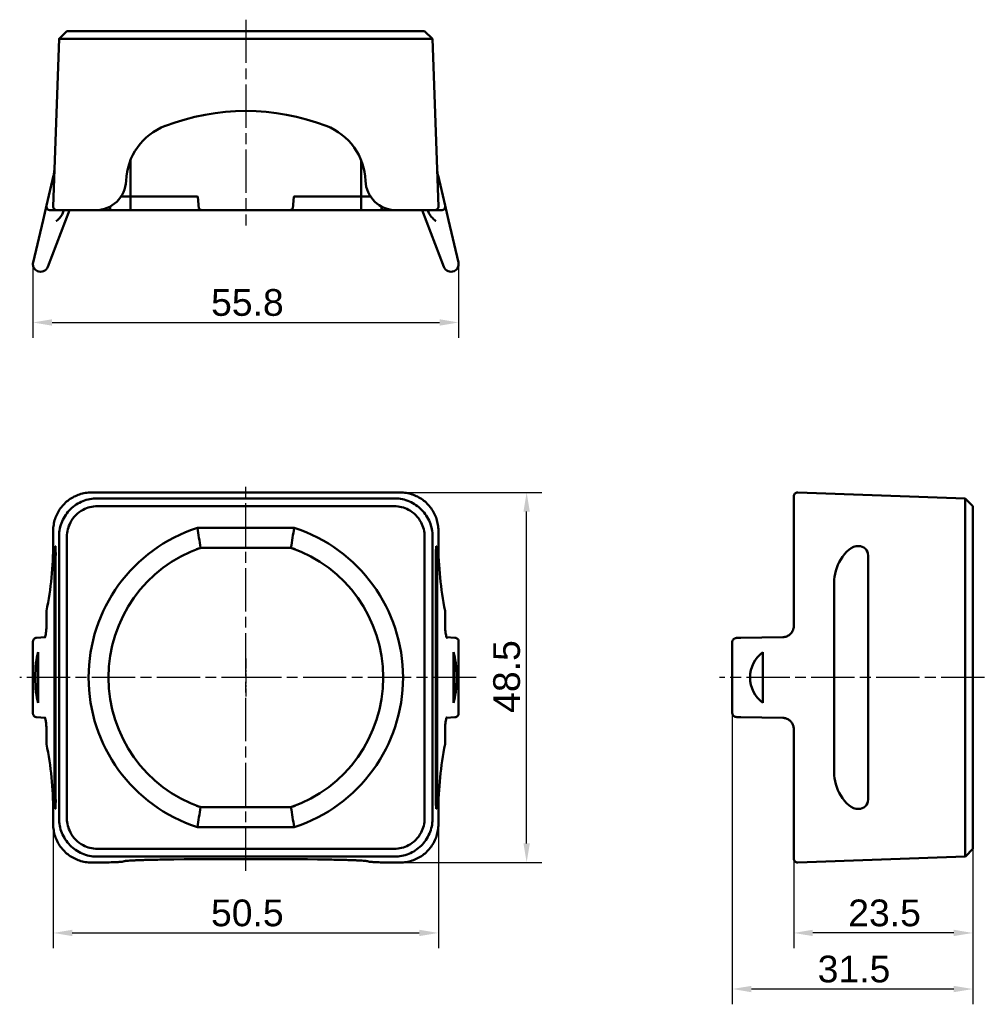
# Model space of a CAD drawing. Header units: millimetres. Extents: x 24 to 150, y 13 to 142.
import ezdxf

# ---------------------------------------------------------------- set-up
doc = ezdxf.new("R2010")
doc.units = ezdxf.units.MM
doc.linetypes.add('CHAIN', pattern=[0.3543, 0.2362, -0.0295, 0.0591, -0.0295])
for name, color, linetype, lineweight in [('Bemaßungen(DIN)', 179, 'Continuous', 25), ('Mittellinie(DIN)', 179, 'CHAIN', 25), ('Mittelpunktmarkierung(DIN)', 179, 'Continuous', 25), ('Sichtbare Kanten(DIN)', 179, 'Continuous', 50), ('Skizziergeometrie(DIN)', 179, 'Continuous', 50)]:
    doc.layers.add(name, color=color, linetype=linetype, lineweight=lineweight)
doc.styles.add('STANDARD-BSI~0', font='arial.ttf')
doc.dimstyles.new('Katalogzeichnungen', dxfattribs={"dimtxt": 3.5, "dimasz": 2.5, "dimexe": 2, "dimexo": 0, "dimgap": 0.8, "dimtad": 1, "dimrnd": 1e-08, "dimdsep": 46, "dimtxsty": 'STANDARD-BSI~0', "dimcen": 0.09, "dimdle": 10, "dimclrd": 250, "dimclre": 250, "dimclrt": 250, "dimazin": 2, "dimtfac": 1, "dimtmove": 0, "dimatfit": 3, "dimfxl": 1, "dimtolj": 1, "dimtzin": 0, "dimlwd": 25, "dimlwe": 25, "dimarcsym": 0})

# ---------------------------------------------------------------- blocks, each defined once
blk = doc.blocks.new('*D4')
at = {"layer": 'Bemaßungen(DIN)', "color": 250, "linetype": 'Continuous', "lineweight": 25}
for p, q in [((25.3, 109.99), (25.3, 100.35)), ((81.06, 109.99), (81.06, 100.35)), ((27.8, 102.35), (78.56, 102.35))]:
    blk.add_line(p, q, dxfattribs=at)
at = {"layer": 'Bemaßungen(DIN)', "color": 250, "linetype": 'Continuous'}
for points in [[(27.8, 102.77), (27.8, 101.93), (25.3, 102.35)], [(78.56, 102.77), (78.56, 101.93), (81.06, 102.35)]]:
    blk.add_solid(points, dxfattribs=at)
at = {"layer": 'Defpoints', "color": 0, "linetype": 'Continuous'}
for p in [(25.3, 109.99), (81.06, 109.99), (81.06, 102.35)]:
    blk.add_point(p, dxfattribs=at)
at = {"layer": 'Bemaßungen(DIN)', "color": 250, "linetype": 'Continuous', "lineweight": 25, "insert": (48.63, 106.72), "char_height": 3.5, "attachment_point": 1, "style": 'STANDARD-BSI~0'}
blk.add_mtext('\\A1;55.8', dxfattribs=at)
blk = doc.blocks.new('*D5')
at = {"layer": 'Bemaßungen(DIN)', "color": 250, "linetype": 'Continuous', "lineweight": 25}
for p, q in [((73.41, 80.08), (91.97, 80.08)), ((89.97, 34.12), (89.97, 77.58)), ((73.41, 31.62), (91.97, 31.62))]:
    blk.add_line(p, q, dxfattribs=at)
at = {"layer": 'Bemaßungen(DIN)', "color": 250, "linetype": 'Continuous'}
for points in [[(89.55, 77.58), (90.39, 77.58), (89.97, 80.08)], [(89.55, 34.12), (90.39, 34.12), (89.97, 31.62)]]:
    blk.add_solid(points, dxfattribs=at)
at = {"layer": 'Defpoints', "color": 0, "linetype": 'Continuous'}
for p in [(73.41, 80.08), (89.97, 80.08), (73.41, 31.62)]:
    blk.add_point(p, dxfattribs=at)
at = {"layer": 'Bemaßungen(DIN)', "color": 250, "linetype": 'Continuous', "lineweight": 25, "insert": (85.59, 51.22), "char_height": 3.5, "attachment_point": 1, "rotation": 90, "style": 'STANDARD-BSI~0'}
blk.add_mtext('\\A1;48.5', dxfattribs=at)
blk = doc.blocks.new('*D6')
at = {"layer": 'Bemaßungen(DIN)', "color": 250, "linetype": 'Continuous', "lineweight": 25}
for p, q in [((27.95, 36.62), (27.95, 20.39)), ((78.41, 36.62), (78.41, 20.39)), ((30.45, 22.39), (75.91, 22.39))]:
    blk.add_line(p, q, dxfattribs=at)
at = {"layer": 'Bemaßungen(DIN)', "color": 250, "linetype": 'Continuous'}
for points in [[(30.45, 22.81), (30.45, 21.98), (27.95, 22.39)], [(75.91, 22.81), (75.91, 21.98), (78.41, 22.39)]]:
    blk.add_solid(points, dxfattribs=at)
at = {"layer": 'Defpoints', "color": 0, "linetype": 'Continuous'}
for p in [(27.95, 36.62), (78.41, 36.62), (78.41, 22.39)]:
    blk.add_point(p, dxfattribs=at)
at = {"layer": 'Bemaßungen(DIN)', "color": 250, "linetype": 'Continuous', "lineweight": 25, "insert": (48.62, 26.77), "char_height": 3.5, "attachment_point": 1, "style": 'STANDARD-BSI~0'}
blk.add_mtext('\\A1;50.5', dxfattribs=at)
blk = doc.blocks.new('*D7')
at = {"layer": 'Bemaßungen(DIN)', "color": 250, "linetype": 'Continuous', "lineweight": 25}
for p, q in [((148.42, 33.42), (148.42, 20.39)), ((124.96, 32.12), (124.96, 20.39)), ((145.92, 22.39), (127.46, 22.39))]:
    blk.add_line(p, q, dxfattribs=at)
at = {"layer": 'Bemaßungen(DIN)', "color": 250, "linetype": 'Continuous'}
for points in [[(127.46, 22.81), (127.46, 21.98), (124.96, 22.39)], [(145.92, 22.81), (145.92, 21.98), (148.42, 22.39)]]:
    blk.add_solid(points, dxfattribs=at)
at = {"layer": 'Defpoints', "color": 0, "linetype": 'Continuous'}
for p in [(148.42, 33.42), (124.96, 32.12), (124.96, 22.39)]:
    blk.add_point(p, dxfattribs=at)
at = {"layer": 'Bemaßungen(DIN)', "color": 250, "linetype": 'Continuous', "lineweight": 25, "insert": (132.1, 26.77), "char_height": 3.5, "attachment_point": 1, "style": 'STANDARD-BSI~0'}
blk.add_mtext('\\A1;23.5', dxfattribs=at)
blk = doc.blocks.new('*D8')
at = {"layer": 'Bemaßungen(DIN)', "color": 250, "linetype": 'Continuous', "lineweight": 25}
for p, q in [((116.91, 51.21), (116.91, 13.05)), ((148.42, 33.42), (148.42, 13.05)), ((145.92, 15.05), (119.41, 15.05))]:
    blk.add_line(p, q, dxfattribs=at)
at = {"layer": 'Bemaßungen(DIN)', "color": 250, "linetype": 'Continuous'}
for points in [[(119.41, 15.46), (119.41, 14.63), (116.91, 15.05)], [(145.92, 15.46), (145.92, 14.63), (148.42, 15.05)]]:
    blk.add_solid(points, dxfattribs=at)
at = {"layer": 'Defpoints', "color": 0, "linetype": 'Continuous'}
for p in [(116.91, 51.21), (148.42, 33.42), (116.91, 15.05)]:
    blk.add_point(p, dxfattribs=at)
at = {"layer": 'Bemaßungen(DIN)', "color": 250, "linetype": 'Continuous', "lineweight": 25, "insert": (128.1, 19.42), "char_height": 3.5, "attachment_point": 1, "style": 'STANDARD-BSI~0'}
blk.add_mtext('\\A1;31.5', dxfattribs=at)

msp = doc.modelspace()

# ---------------------------------------------------------------- linework, layer by layer
at = {"layer": 'Mittellinie(DIN)', "linetype": 'CHAIN', "ltscale": 23.990969}
for p, q in [((53.18, 142.01), (53.18, 115.06)), ((53.18, 30.51), (53.18, 81.27)), ((149.93, 55.85), (115.25, 55.85))]:
    msp.add_line(p, q, dxfattribs=at)
at = {"layer": 'Mittelpunktmarkierung(DIN)', "linetype": 'CHAIN', "ltscale": 5.555937}
msp.add_line((53.18, 58.35), (53.18, 53.35), dxfattribs=at)
msp.add_line((53.18, 58.35), (53.18, 53.35), dxfattribs=at)
at = {"layer": 'Mittelpunktmarkierung(DIN)', "linetype": 'CHAIN', "ltscale": 23.990969}
for p, q in [((55.68, 55.85), (23.56, 55.85)), ((83.34, 55.85), (50.68, 55.85))]:
    msp.add_line(p, q, dxfattribs=at)
at = {"layer": 'Sichtbare Kanten(DIN)'}
for p, q in [((28.71, 139.51), (27.95, 117.56)), ((28.71, 139.51), (28.75, 139.54)), ((29.74, 140.5), (29.74, 140.5)), ((33.71, 140.5), (29.74, 140.5)), ((33.74, 140.5), (33.71, 140.5)), ((72.61, 140.5), (33.74, 140.5)), ((33.74, 139.51), (72.61, 139.51)), ((72.64, 140.5), (72.61, 140.5)), ((76.61, 140.5), (72.64, 140.5)), ((76.61, 140.5), (76.61, 140.5)), ((77.6, 139.54), (77.64, 139.51)), ((78.41, 117.56), (77.64, 139.51)), ((38.07, 123.62), (38.07, 118.87)), ((68.28, 123.62), (68.28, 118.87)), ((27.99, 121.58), (27.07, 117.66)), ((79.28, 117.66), (78.36, 121.58)), ((38.07, 118.87), (36.86, 118.87)), ((38.06, 117.38), (38.07, 118.87)), ((46.76, 118.87), (38.07, 118.87)), ((38.07, 118.87), (38.07, 118.87)), ((68.28, 118.87), (59.6, 118.87)), ((68.29, 117.38), (68.28, 118.87)), ((68.28, 118.87), (68.28, 118.87)), ((69.5, 118.87), (68.28, 118.87)), ((27.07, 117.66), (26.62, 115.73)), ((35.4, 117.38), (35.41, 117.53)), ((70.95, 117.38), (70.94, 117.53)), ((79.74, 115.73), (79.28, 117.66)), ((27.23, 109.63), (30.08, 117.05)), ((27.56, 117.05), (28.45, 117.05)), ((32.95, 117.05), (28.45, 117.05)), ((29.2, 116.7), (29.33, 117.05)), ((32.95, 117.05), (33.5, 117.05)), ((33.5, 117.05), (33.63, 117.05)), ((33.63, 117.05), (35.3, 117.05)), ((35.3, 117.05), (38.06, 117.05)), ((38.06, 117.05), (46.94, 117.05)), ((46.94, 117.05), (47.44, 117.05)), ((58.92, 117.05), (47.44, 117.05)), ((58.92, 117.05), (59.42, 117.05)), ((59.42, 117.05), (68.3, 117.05)), ((68.3, 117.05), (71.05, 117.05)), ((71.05, 117.05), (72.71, 117.05)), ((72.71, 117.05), (72.85, 117.05)), ((72.85, 117.05), (73.41, 117.05)), ((77.91, 117.05), (73.41, 117.05)), ((76.28, 117.05), (79.12, 109.63)), ((77.02, 117.05), (77.17, 116.68)), ((77.91, 117.05), (78.8, 117.05)), ((26.62, 115.73), (25.32, 110.22)), ((81.03, 110.22), (79.74, 115.73)), ((32.95, 80.08), (73.41, 80.08)), ((147.43, 79.31), (125.48, 80.08)), ((72.61, 79.31), (33.74, 79.31)), ((124.96, 75.08), (124.96, 79.58)), ((147.43, 79.31), (147.46, 79.27)), ((33.74, 78.28), (72.61, 78.28)), ((148.42, 78.28), (148.42, 78.28)), ((148.42, 74.31), (148.42, 78.28)), ((27.95, 73.35), (27.95, 75.08)), ((59.52, 75.45), (46.84, 75.45)), ((78.41, 75.08), (78.41, 73.35)), ((124.96, 75.08), (124.96, 73.35)), ((28.71, 74.29), (28.71, 37.41)), ((29.74, 37.41), (29.74, 74.29)), ((76.61, 74.29), (76.61, 37.41)), ((77.64, 37.41), (77.64, 74.29)), ((147.43, 74.29), (147.43, 37.41)), ((148.42, 74.29), (148.42, 74.31)), ((148.42, 37.41), (148.42, 74.29)), ((47.26, 72.85), (59.09, 72.85)), ((124.96, 73.35), (124.96, 64.47)), ((28.27, 71.85), (28.27, 39.85)), ((78.08, 39.85), (78.08, 71.85)), ((134.7, 71.85), (134.7, 39.85)), ((28.11, 68.29), (28.11, 43.41)), ((78.24, 43.41), (78.24, 68.29)), ((130.26, 68.29), (130.26, 43.41)), ((27.06, 62.6), (27.06, 64.47)), ((79.3, 64.47), (79.3, 62.6)), ((124.96, 64.47), (124.96, 62.6)), ((25.78, 61.06), (26.88, 61.12)), ((79.47, 61.12), (80.58, 61.06)), ((118.01, 61.06), (123.53, 61.14)), ((25.3, 60.55), (25.3, 51.14)), ((81.06, 51.14), (81.06, 60.55)), ((116.91, 60.49), (116.91, 51.21)), ((25.98, 59.18), (25.98, 52.52)), ((80.38, 52.52), (80.38, 59.18)), ((120.92, 59.18), (120.92, 52.52)), ((26.88, 50.57), (25.78, 50.64)), ((80.58, 50.64), (79.47, 50.57)), ((123.53, 50.56), (118.01, 50.64)), ((27.06, 47.23), (27.06, 49.09)), ((79.3, 49.09), (79.3, 47.23)), ((124.96, 49.09), (124.96, 47.23)), ((124.96, 47.23), (124.96, 38.35)), ((59.09, 38.85), (47.26, 38.85)), ((27.95, 36.62), (27.95, 38.35)), ((78.41, 38.35), (78.41, 36.62)), ((124.96, 38.35), (124.96, 36.62)), ((148.42, 37.38), (148.42, 37.41)), ((46.84, 36.25), (59.52, 36.25)), ((124.96, 32.12), (124.96, 36.62)), ((148.42, 33.42), (148.42, 37.38)), ((72.61, 33.42), (33.74, 33.42)), ((33.74, 32.39), (72.61, 32.39)), ((125.48, 31.62), (147.43, 32.39)), ((147.43, 32.39), (147.46, 32.42)), ((147.46, 32.42), (147.43, 32.39)), ((148.42, 33.42), (147.46, 32.42)), ((148.42, 33.42), (148.42, 33.42)), ((33.5, 31.62), (32.95, 31.62)), ((73.41, 31.62), (72.85, 31.62))]:
    msp.add_line(p, q, dxfattribs=at)
for centre, radius, start, end in [((53.18, 100.53), 29.52, 69.0769, 110.9231), ((45.49, 120.63), 8, 110.9231, 178), ((60.86, 120.63), 8, 2, 69.0769), ((33.5, 121.05), 4, 270, 358), ((72.85, 121.05), 4, 182, 270), ((27.56, 117.55), 0.5, 166.7762, 270), ((28.45, 117.55), 0.5, 178, 270), ((77.91, 117.55), 0.5, 270, 2), ((78.8, 117.55), 0.5, 270, 13.2238), ((125.46, 79.58), 0.5, 88, 180), ((53.18, 55.85), 20.6, 107.9257, 252.0743), ((53.18, 55.85), 20.6, 287.9257, 72.0743), ((-16.37, 73.35), 44.32, 348.5725, 0), ((53.18, 55.85), 18, 109.1881, 250.8119), ((47.79, 69.85), 3, 90, 111.0395), ((58.56, 69.85), 3, 68.9605, 90), ((53.18, 55.85), 18, 289.1881, 70.8119), ((122.73, 73.35), 44.32, 180, 191.4275), ((27.56, 64.47), 0.5, 168.5725, 180), ((78.8, 64.47), 0.5, 0, 11.4275), ((27.56, 47.23), 0.5, 180, 191.4275), ((-16.37, 38.35), 44.32, 0, 11.4275), ((122.73, 38.35), 44.32, 168.5725, 180), ((78.8, 47.23), 0.5, 348.5725, 0), ((47.79, 41.85), 3, 248.9605, 270), ((58.56, 41.85), 3, 270, 291.0395), ((125.46, 32.12), 0.5, 180, 272)]:
    msp.add_arc(centre, radius, start, end, dxfattribs=at)
for centre, major_axis, ratio, start_param, end_param in [((35.3, 117.55), (0, 0.5), 0.211129, 3.141593, 4.363323), ((38.06, 117.55), (0, 0.5), 0.017466, 3.141593, 4.363323), ((68.3, 117.55), (0, 0.5), 0.017466, 1.919862, 3.141593), ((71.05, 117.55), (0, 0.5), 0.211129, 1.919862, 3.141593), ((33.63, 117.55), (0, -0.5), 0.211119, 0, 0.096324), ((47.29, 117.35), (-0.306, 0.234), 0.614353, 1.146072, 2.239647), ((47.45, 117.35), (-0.338, -0.022), 0.883866, 1.272412, 1.496277), ((58.91, 117.35), (0.338, -0.022), 0.883866, 4.786908, 5.010773), ((59.07, 117.35), (0.306, 0.234), 0.614353, 4.043538, 5.137113), ((72.71, 117.55), (0, -0.5), 0.211119, 6.16984, 6.283185), ((28.32, 68.29), (0, -5.73), 0.034921, 3.865729, 4.443766), ((28.23, 71.13), (0, -1.94), 0.034921, 3.144648, 3.865729), ((28.23, 71.85), (0, 1.22), 0.034921, 4.712389, 6.28624), ((78.13, 71.85), (0, -1.22), 0.034921, 3.138537, 4.712389), ((78.13, 71.13), (0, 1.94), 0.034921, 5.559049, 6.28013), ((78.04, 68.29), (0, 5.73), 0.034921, 4.981012, 5.559049), ((135.99, 68.29), (5.73, 0), 0.999995, 2.294933, 2.87297), ((133.48, 71.13), (1.94, 0), 0.999995, 1.573852, 2.294933), ((133.48, 71.85), (-1.22, 0), 0.999995, 3.141593, 4.715444), ((26.56, 55.85), (0, -4.15), 0.235454, 3.780313, 5.644464), ((26.06, 55.85), (0, 4.02), 0.034922, 0.594931, 2.546661), ((80.3, 55.85), (0, -4.02), 0.034922, 0.594931, 2.546661), ((79.8, 55.85), (0, 4.15), 0.235454, 3.780313, 5.644464), ((123.4, 55.85), (4.16, 0), 0.998016, 2.209517, 4.073668), ((28.32, 43.41), (0, -5.73), 0.034921, 4.981012, 5.559049), ((78.04, 43.41), (0, 5.73), 0.034921, 3.865729, 4.443766), ((135.99, 43.41), (5.73, 0), 0.999995, 3.410216, 3.988253), ((28.23, 40.57), (0, 1.94), 0.034921, 2.417456, 3.138538), ((28.23, 39.85), (0, 1.22), 0.034921, 3.138537, 4.712389), ((78.13, 39.85), (0, -1.22), 0.034921, 4.712389, 6.28624), ((78.13, 40.57), (0, -1.94), 0.034921, 0.003055, 0.724136), ((133.48, 40.57), (-1.94, 0), 0.999995, 0.84666, 1.567741), ((133.48, 39.85), (-1.22, 0), 0.999995, 1.567741, 3.141593), ((53.18, 31.03), (-29.96, 0), 0.034877, 4.346772, 5.078006)]:
    msp.add_ellipse(centre, major_axis=major_axis, ratio=ratio, start_param=start_param, end_param=end_param, dxfattribs=at)
for points, knots in [([(28.71, 139.51), (28.72, 139.51), (28.84, 139.51), (29.33, 139.51), (29.69, 139.51), (30.6, 139.51), (31.14, 139.51), (32.33, 139.51), (32.98, 139.51), (33.65, 139.51), (33.68, 139.51), (33.71, 139.51)], [0.3947722, 0.3947722, 0.3947722, 0.3947722, 0.5876484, 0.5876484, 0.7829455, 0.7829455, 0.978028, 0.978028, 1.1730841, 1.1730841, 1.1811431, 1.1811431, 1.1811431, 1.1811431]), ([(33.71, 139.51), (33.72, 139.51), (33.72, 139.51), (33.73, 139.51), (33.73, 139.51), (33.74, 139.51)], [0.000538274, 0.000538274, 0.000538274, 0.000538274, 0.001742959, 0.001742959, 0.00348595, 0.00348595, 0.00348595, 0.00348595]), ([(72.61, 139.51), (72.62, 139.51), (72.63, 139.51), (72.64, 139.51), (72.64, 139.51), (72.64, 139.51)], [0, 0, 0, 0, 0.001742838, 0.001742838, 0.002947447, 0.002947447, 0.002947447, 0.002947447]), ([(72.65, 139.51), (73.29, 139.51), (73.93, 139.51), (75.13, 139.51), (75.68, 139.51), (76.61, 139.51), (76.98, 139.51), (77.49, 139.51), (77.63, 139.51), (77.64, 139.51), (77.64, 139.51), (77.64, 139.51)], [0.3947722, 0.3947722, 0.3947722, 0.3947722, 0.5876484, 0.5876484, 0.7829455, 0.7829455, 0.978028, 0.978028, 1.1730841, 1.1730841, 1.1811431, 1.1811431, 1.1811431, 1.1811431]), ([(28.12, 122.54), (28.12, 122.38), (28.1, 122.22), (28.06, 121.9), (28.03, 121.74), (27.99, 121.58)], [-0.3257323, -0.3257323, -0.3257323, -0.3257323, -0.1628662, -0.1628662, 0, 0, 0, 0]), ([(78.36, 121.58), (78.32, 121.74), (78.3, 121.9), (78.25, 122.22), (78.24, 122.38), (78.23, 122.54)], [-0.3228966, -0.3228966, -0.3228966, -0.3228966, -0.1600305, -0.1600305, 0.0028357, 0.0028357, 0.0028357, 0.0028357]), ([(46.88, 118.82), (46.88, 118.82), (46.88, 118.82), (46.87, 118.84), (46.85, 118.85), (46.8, 118.87), (46.78, 118.87), (46.76, 118.87)], [-0.00008496, -0.00008496, -0.00008496, -0.00008496, 0, 0, 0.00569425, 0.00569425, 0.01046537, 0.01046537, 0.01046537, 0.01046537]), ([(59.6, 118.87), (59.59, 118.87), (59.58, 118.87), (59.56, 118.87), (59.54, 118.86), (59.5, 118.85), (59.49, 118.83), (59.48, 118.82), (59.48, 118.82), (59.48, 118.82)], [0, 0, 0, 0, 0.00249631, 0.00249631, 0.00782899, 0.00782899, 0.0142788, 0.0142788, 0.01438477, 0.01438477, 0.01438477, 0.01438477]), ([(29.2, 116.7), (29.18, 116.62), (29.14, 116.55), (28.92, 116.15), (28.62, 115.87), (28.32, 115.6), (28.32, 115.6), (28.32, 115.6)], [0, 0, 0, 0, 0.0237861, 0.0237861, 0.136839, 0.136839, 0.1376143, 0.1376143, 0.1376143, 0.1376143]), ([(78.09, 115.6), (78.09, 115.6), (78.09, 115.6), (77.87, 115.79), (77.66, 115.98), (77.37, 116.32), (77.25, 116.49), (77.17, 116.68)], [-0.0008286, -0.0008286, -0.0008286, -0.0008286, 0, 0, 0.0848164, 0.0848164, 0.1387582, 0.1387582, 0.1387582, 0.1387582]), ([(25.32, 110.22), (25.3, 110.12), (25.29, 110.02), (25.31, 109.76), (25.36, 109.61), (25.55, 109.29), (25.71, 109.15), (26.14, 108.96), (26.43, 108.96), (26.93, 109.17), (27.13, 109.38), (27.23, 109.63)], [-1.0505434, -1.0505434, -1.0505434, -1.0505434, -1.0356828, -1.0356828, -1.0119059, -1.0119059, -0.9809959, -0.9809959, -0.9408129, -0.9408129, -0.9002734, -0.9002734, -0.9002734, -0.9002734]), ([(79.12, 109.63), (79.22, 109.38), (79.43, 109.17), (79.92, 108.96), (80.21, 108.96), (80.65, 109.15), (80.81, 109.29), (81, 109.61), (81.05, 109.76), (81.06, 110.02), (81.05, 110.12), (81.03, 110.22)], [-1.1640647, -1.1640647, -1.1640647, -1.1640647, -1.1235252, -1.1235252, -1.0833422, -1.0833422, -1.0524322, -1.0524322, -1.0286553, -1.0286553, -1.0137948, -1.0137948, -1.0137948, -1.0137948]), ([(32.95, 80.08), (32.68, 80.08), (32.42, 80.06), (31.9, 79.98), (31.65, 79.92), (31.15, 79.75), (30.91, 79.65), (30.44, 79.42), (30.22, 79.28), (29.8, 78.97), (29.6, 78.8), (29.23, 78.43), (29.06, 78.23), (28.75, 77.81), (28.61, 77.58), (28.37, 77.12), (28.27, 76.88), (28.11, 76.38), (28.05, 76.12), (27.97, 75.61), (27.95, 75.34), (27.95, 75.08)], [-0.784789, -0.784789, -0.784789, -0.784789, -0.627831, -0.627831, -0.470874, -0.470874, -0.313916, -0.313916, -0.156958, -0.156958, 0, 0, 0.156958, 0.156958, 0.313916, 0.313916, 0.470874, 0.470874, 0.627831, 0.627831, 0.784789, 0.784789, 0.784789, 0.784789]), ([(78.41, 75.08), (78.41, 75.34), (78.39, 75.61), (78.3, 76.12), (78.24, 76.38), (78.08, 76.88), (77.98, 77.12), (77.74, 77.58), (77.61, 77.81), (77.3, 78.23), (77.13, 78.43), (76.76, 78.8), (76.56, 78.97), (76.14, 79.28), (75.91, 79.42), (75.45, 79.65), (75.2, 79.75), (74.71, 79.92), (74.45, 79.98), (73.93, 80.06), (73.67, 80.08), (73.41, 80.08)], [-0.784789, -0.784789, -0.784789, -0.784789, -0.627831, -0.627831, -0.470874, -0.470874, -0.313916, -0.313916, -0.156958, -0.156958, 0, 0, 0.156958, 0.156958, 0.313916, 0.313916, 0.470874, 0.470874, 0.627831, 0.627831, 0.784789, 0.784789, 0.784789, 0.784789]), ([(33.71, 79.31), (33.06, 79.31), (32.43, 79.19), (31.23, 78.7), (30.68, 78.34), (29.75, 77.43), (29.38, 76.89), (28.86, 75.69), (28.73, 75.05), (28.71, 74.37), (28.71, 74.35), (28.71, 74.32)], [0.3947722, 0.3947722, 0.3947722, 0.3947722, 0.5876484, 0.5876484, 0.7829455, 0.7829455, 0.978028, 0.978028, 1.1730841, 1.1730841, 1.1811431, 1.1811431, 1.1811431, 1.1811431]), ([(33.74, 79.31), (33.73, 79.31), (33.73, 79.31), (33.72, 79.31), (33.72, 79.31), (33.71, 79.31)], [0, 0, 0, 0, 0.001742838, 0.001742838, 0.002947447, 0.002947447, 0.002947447, 0.002947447]), ([(72.64, 79.31), (72.64, 79.31), (72.64, 79.31), (72.63, 79.31), (72.62, 79.31), (72.61, 79.31)], [0.000538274, 0.000538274, 0.000538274, 0.000538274, 0.001742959, 0.001742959, 0.00348595, 0.00348595, 0.00348595, 0.00348595]), ([(77.64, 74.32), (77.64, 74.96), (77.52, 75.6), (77.03, 76.8), (76.67, 77.35), (75.76, 78.28), (75.22, 78.65), (74.02, 79.16), (73.38, 79.3), (72.7, 79.31), (72.68, 79.31), (72.65, 79.31)], [0.3947722, 0.3947722, 0.3947722, 0.3947722, 0.5876484, 0.5876484, 0.7829455, 0.7829455, 0.978028, 0.978028, 1.1730841, 1.1730841, 1.1811431, 1.1811431, 1.1811431, 1.1811431]), ([(147.43, 79.31), (147.43, 79.31), (147.43, 79.19), (147.43, 78.7), (147.43, 78.34), (147.43, 77.43), (147.43, 76.89), (147.43, 75.69), (147.43, 75.05), (147.43, 74.37), (147.43, 74.35), (147.43, 74.32)], [0.3947722, 0.3947722, 0.3947722, 0.3947722, 0.5876484, 0.5876484, 0.7829455, 0.7829455, 0.978028, 0.978028, 1.1730841, 1.1730841, 1.1811431, 1.1811431, 1.1811431, 1.1811431]), ([(29.74, 74.31), (29.75, 74.96), (29.91, 75.6), (30.4, 76.51), (30.63, 76.83), (30.91, 77.11), (31.19, 77.39), (31.52, 77.63), (32.43, 78.12), (33.07, 78.28), (33.71, 78.28)], [-0.777862, -0.777862, -0.777862, -0.777862, -0.296711, -0.296711, 0, 0, 0, 0.296711, 0.296711, 0.777862, 0.777862, 0.777862, 0.777862]), ([(33.71, 78.28), (33.72, 78.28), (33.72, 78.28), (33.73, 78.28), (33.74, 78.28), (33.74, 78.28)], [0.777861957, 0.777861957, 0.777861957, 0.777861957, 0.781325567, 0.781325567, 0.784789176, 0.784789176, 0.784789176, 0.784789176]), ([(72.61, 78.28), (72.62, 78.28), (72.62, 78.28), (72.63, 78.28), (72.64, 78.28), (72.64, 78.28)], [-0.784789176, -0.784789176, -0.784789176, -0.784789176, -0.781325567, -0.781325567, -0.777861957, -0.777861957, -0.777861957, -0.777861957]), ([(72.64, 78.28), (73.28, 78.28), (73.92, 78.12), (74.84, 77.63), (75.16, 77.39), (75.44, 77.11), (75.72, 76.83), (75.96, 76.51), (76.44, 75.6), (76.61, 74.96), (76.61, 74.31)], [-0.777862, -0.777862, -0.777862, -0.777862, -0.296711, -0.296711, 0, 0, 0, 0.296711, 0.296711, 0.777862, 0.777862, 0.777862, 0.777862]), ([(28.71, 74.32), (28.71, 74.31), (28.71, 74.31), (28.71, 74.3), (28.71, 74.29), (28.71, 74.29)], [0.000538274, 0.000538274, 0.000538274, 0.000538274, 0.001742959, 0.001742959, 0.00348595, 0.00348595, 0.00348595, 0.00348595]), ([(29.74, 74.29), (29.74, 74.29), (29.74, 74.3), (29.74, 74.3), (29.74, 74.31), (29.74, 74.31)], [-0.784789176, -0.784789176, -0.784789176, -0.784789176, -0.781325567, -0.781325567, -0.777861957, -0.777861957, -0.777861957, -0.777861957]), ([(76.61, 74.31), (76.61, 74.31), (76.61, 74.3), (76.61, 74.3), (76.61, 74.29), (76.61, 74.29)], [0.777861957, 0.777861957, 0.777861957, 0.777861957, 0.781325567, 0.781325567, 0.784789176, 0.784789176, 0.784789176, 0.784789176]), ([(77.64, 74.29), (77.64, 74.29), (77.64, 74.3), (77.64, 74.31), (77.64, 74.31), (77.64, 74.32)], [0, 0, 0, 0, 0.001742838, 0.001742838, 0.002947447, 0.002947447, 0.002947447, 0.002947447]), ([(147.43, 74.32), (147.43, 74.31), (147.43, 74.31), (147.43, 74.3), (147.43, 74.29), (147.43, 74.29)], [0.000538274, 0.000538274, 0.000538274, 0.000538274, 0.001742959, 0.001742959, 0.00348595, 0.00348595, 0.00348595, 0.00348595]), ([(26.84, 61.03), (26.84, 61.03), (26.84, 61.03), (26.84, 61.04), (26.85, 61.06), (26.88, 61.12), (26.9, 61.17), (26.93, 61.3), (26.95, 61.39), (26.99, 61.61), (27.01, 61.75), (27.04, 62.05), (27.05, 62.22), (27.06, 62.46), (27.06, 62.53), (27.06, 62.6)], [0.0676906, 0.0676906, 0.0676906, 0.0676906, 0.0769531, 0.0769531, 0.1017789, 0.1017789, 0.1338114, 0.1338114, 0.1744341, 0.1744341, 0.2221705, 0.2221705, 0.2741879, 0.2741879, 0.2954731, 0.2954731, 0.2954731, 0.2954731]), ([(79.3, 62.6), (79.3, 62.42), (79.3, 62.22), (79.33, 61.87), (79.35, 61.71), (79.39, 61.42), (79.42, 61.3), (79.46, 61.17), (79.47, 61.13), (79.49, 61.08), (79.5, 61.06), (79.51, 61.03), (79.52, 61.03), (79.52, 61.03), (79.52, 61.03), (79.52, 61.03)], [0, 0, 0, 0, 0.0565895, 0.0565895, 0.1114452, 0.1114452, 0.1641738, 0.1641738, 0.1878534, 0.1878534, 0.2084372, 0.2084372, 0.225809, 0.225809, 0.2275984, 0.2275984, 0.2275984, 0.2275984]), ([(123.53, 61.14), (123.7, 61.14), (123.87, 61.17), (124.18, 61.29), (124.32, 61.37), (124.57, 61.58), (124.68, 61.71), (124.84, 61.98), (124.9, 62.13), (124.95, 62.39), (124.96, 62.5), (124.96, 62.6)], [0, 0, 0, 0, 0.0530632, 0.0530632, 0.1042672, 0.1042672, 0.1531354, 0.1531354, 0.1998129, 0.1998129, 0.2324331, 0.2324331, 0.2324331, 0.2324331]), ([(25.3, 60.55), (25.3, 60.61), (25.31, 60.66), (25.34, 60.76), (25.37, 60.81), (25.43, 60.9), (25.47, 60.94), (25.56, 61), (25.6, 61.02), (25.68, 61.04), (25.7, 61.05), (25.74, 61.05), (25.76, 61.06), (25.78, 61.06)], [0, 0, 0, 0, 0.01618223, 0.01618223, 0.03214384, 0.03214384, 0.04811412, 0.04811412, 0.0640314, 0.0640314, 0.07104153, 0.07104153, 0.07874553, 0.07874553, 0.07874553, 0.07874553]), ([(80.58, 61.06), (80.59, 61.06), (80.62, 61.05), (80.66, 61.05), (80.68, 61.04), (80.73, 61.03), (80.75, 61.02), (80.82, 60.98), (80.86, 60.96), (80.93, 60.89), (80.96, 60.85), (81.02, 60.76), (81.04, 60.71), (81.05, 60.62), (81.06, 60.59), (81.06, 60.55)], [0, 0, 0, 0, 0.00814664, 0.00814664, 0.01464445, 0.01464445, 0.02341274, 0.02341274, 0.03685107, 0.03685107, 0.05253387, 0.05253387, 0.0684971, 0.0684971, 0.07881981, 0.07881981, 0.07881981, 0.07881981]), ([(116.91, 60.49), (116.91, 60.55), (116.91, 60.6), (116.95, 60.71), (116.97, 60.75), (117.04, 60.84), (117.08, 60.88), (117.14, 60.92), (117.16, 60.93), (117.22, 60.96), (117.26, 60.98), (117.32, 61), (117.35, 61), (117.44, 61.02), (117.5, 61.03), (117.63, 61.04), (117.67, 61.04), (117.78, 61.05), (117.85, 61.05), (117.95, 61.06), (117.98, 61.06), (118.01, 61.06)], [0, 0, 0, 0, 0.0163944, 0.0163944, 0.032557, 0.032557, 0.0487148, 0.0487148, 0.0563236, 0.0563236, 0.0698403, 0.0698403, 0.0819006, 0.0819006, 0.1092328, 0.1092328, 0.1239656, 0.1239656, 0.1442895, 0.1442895, 0.1537348, 0.1537348, 0.1537348, 0.1537348]), ([(25.78, 50.64), (25.76, 50.64), (25.74, 50.65), (25.69, 50.65), (25.67, 50.66), (25.63, 50.67), (25.6, 50.68), (25.53, 50.72), (25.5, 50.74), (25.42, 50.81), (25.39, 50.85), (25.34, 50.94), (25.32, 50.99), (25.3, 51.08), (25.3, 51.11), (25.3, 51.14)], [0, 0, 0, 0, 0.00814664, 0.00814664, 0.01464445, 0.01464445, 0.02341274, 0.02341274, 0.03685107, 0.03685107, 0.05253387, 0.05253387, 0.0684971, 0.0684971, 0.07881981, 0.07881981, 0.07881981, 0.07881981]), ([(27.06, 49.09), (27.06, 49.28), (27.05, 49.47), (27.03, 49.83), (27.01, 49.99), (26.96, 50.27), (26.94, 50.4), (26.9, 50.53), (26.88, 50.57), (26.86, 50.62), (26.85, 50.64), (26.84, 50.67), (26.84, 50.67), (26.84, 50.67), (26.84, 50.67), (26.84, 50.67)], [0, 0, 0, 0, 0.0565895, 0.0565895, 0.1114452, 0.1114452, 0.1641738, 0.1641738, 0.1878534, 0.1878534, 0.2084372, 0.2084372, 0.225809, 0.225809, 0.2275984, 0.2275984, 0.2275984, 0.2275984]), ([(79.52, 50.67), (79.52, 50.67), (79.52, 50.67), (79.51, 50.66), (79.5, 50.64), (79.48, 50.58), (79.46, 50.53), (79.42, 50.4), (79.4, 50.31), (79.36, 50.09), (79.34, 49.95), (79.31, 49.65), (79.3, 49.48), (79.3, 49.24), (79.3, 49.17), (79.3, 49.09)], [0.0676906, 0.0676906, 0.0676906, 0.0676906, 0.0769531, 0.0769531, 0.1017789, 0.1017789, 0.1338114, 0.1338114, 0.1744341, 0.1744341, 0.2221705, 0.2221705, 0.2741879, 0.2741879, 0.2954731, 0.2954731, 0.2954731, 0.2954731]), ([(81.06, 51.14), (81.06, 51.09), (81.05, 51.04), (81.02, 50.93), (80.99, 50.89), (80.93, 50.8), (80.89, 50.76), (80.8, 50.7), (80.75, 50.68), (80.68, 50.66), (80.66, 50.65), (80.61, 50.65), (80.59, 50.64), (80.58, 50.64)], [0, 0, 0, 0, 0.01618223, 0.01618223, 0.03214384, 0.03214384, 0.04811412, 0.04811412, 0.0640314, 0.0640314, 0.07104153, 0.07104153, 0.07874553, 0.07874553, 0.07874553, 0.07874553]), ([(118.01, 50.64), (117.95, 50.64), (117.88, 50.64), (117.76, 50.65), (117.7, 50.65), (117.58, 50.66), (117.53, 50.67), (117.42, 50.68), (117.37, 50.69), (117.29, 50.71), (117.25, 50.72), (117.18, 50.75), (117.14, 50.78), (117.07, 50.83), (117.04, 50.86), (116.98, 50.93), (116.96, 50.98), (116.92, 51.08), (116.91, 51.13), (116.91, 51.19), (116.91, 51.2), (116.91, 51.21)], [0, 0, 0, 0, 0.0193476, 0.0193476, 0.0381545, 0.0381545, 0.0574721, 0.0574721, 0.0798355, 0.0798355, 0.0933347, 0.0933347, 0.1074042, 0.1074042, 0.1200736, 0.1200736, 0.1357504, 0.1357504, 0.1519097, 0.1519097, 0.1537546, 0.1537546, 0.1537546, 0.1537546]), ([(124.96, 49.09), (124.96, 49.25), (124.94, 49.41), (124.84, 49.7), (124.77, 49.84), (124.6, 50.08), (124.49, 50.19), (124.25, 50.37), (124.11, 50.44), (123.83, 50.53), (123.68, 50.56), (123.53, 50.56)], [0, 0, 0, 0, 0.0469009, 0.0469009, 0.0925433, 0.0925433, 0.1383167, 0.1383167, 0.1854748, 0.1854748, 0.2324834, 0.2324834, 0.2324834, 0.2324834]), ([(28.71, 37.41), (28.71, 37.41), (28.71, 37.4), (28.71, 37.39), (28.71, 37.39), (28.71, 37.38)], [0, 0, 0, 0, 0.001742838, 0.001742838, 0.002947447, 0.002947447, 0.002947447, 0.002947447]), ([(29.74, 37.38), (29.74, 37.39), (29.74, 37.39), (29.74, 37.4), (29.74, 37.41), (29.74, 37.41)], [0.777861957, 0.777861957, 0.777861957, 0.777861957, 0.781325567, 0.781325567, 0.784789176, 0.784789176, 0.784789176, 0.784789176]), ([(76.61, 37.41), (76.61, 37.41), (76.61, 37.4), (76.61, 37.39), (76.61, 37.39), (76.61, 37.38)], [-0.784789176, -0.784789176, -0.784789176, -0.784789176, -0.781325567, -0.781325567, -0.777861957, -0.777861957, -0.777861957, -0.777861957]), ([(77.64, 37.38), (77.64, 37.39), (77.64, 37.39), (77.64, 37.4), (77.64, 37.41), (77.64, 37.41)], [0.000538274, 0.000538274, 0.000538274, 0.000538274, 0.001742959, 0.001742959, 0.00348595, 0.00348595, 0.00348595, 0.00348595]), ([(147.43, 37.41), (147.43, 37.41), (147.43, 37.4), (147.43, 37.39), (147.43, 37.39), (147.43, 37.38)], [0, 0, 0, 0, 0.001742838, 0.001742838, 0.002947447, 0.002947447, 0.002947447, 0.002947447]), ([(27.95, 36.62), (27.95, 36.36), (27.97, 36.09), (28.05, 35.58), (28.11, 35.32), (28.27, 34.82), (28.37, 34.58), (28.61, 34.11), (28.75, 33.89), (29.06, 33.47), (29.23, 33.27), (29.6, 32.9), (29.8, 32.73), (30.22, 32.42), (30.44, 32.28), (30.91, 32.05), (31.15, 31.94), (31.65, 31.78), (31.9, 31.72), (32.42, 31.64), (32.68, 31.62), (32.95, 31.62)], [-0.784789, -0.784789, -0.784789, -0.784789, -0.627831, -0.627831, -0.470874, -0.470874, -0.313916, -0.313916, -0.156958, -0.156958, 0, 0, 0.156958, 0.156958, 0.313916, 0.313916, 0.470874, 0.470874, 0.627831, 0.627831, 0.784789, 0.784789, 0.784789, 0.784789]), ([(28.71, 37.38), (28.72, 36.74), (28.84, 36.1), (29.33, 34.9), (29.69, 34.35), (30.6, 33.42), (31.14, 33.05), (32.33, 32.54), (32.98, 32.4), (33.65, 32.39), (33.68, 32.39), (33.71, 32.39)], [0.3947722, 0.3947722, 0.3947722, 0.3947722, 0.5876484, 0.5876484, 0.7829455, 0.7829455, 0.978028, 0.978028, 1.1730841, 1.1730841, 1.1811431, 1.1811431, 1.1811431, 1.1811431]), ([(33.71, 33.42), (33.07, 33.42), (32.43, 33.58), (31.52, 34.07), (31.19, 34.31), (30.91, 34.59), (30.63, 34.87), (30.4, 35.19), (29.91, 36.1), (29.75, 36.74), (29.74, 37.38)], [-0.777862, -0.777862, -0.777862, -0.777862, -0.296711, -0.296711, 0, 0, 0, 0.296711, 0.296711, 0.777862, 0.777862, 0.777862, 0.777862]), ([(76.61, 37.38), (76.61, 36.74), (76.44, 36.1), (75.96, 35.19), (75.72, 34.87), (75.44, 34.59), (75.16, 34.31), (74.84, 34.07), (73.92, 33.58), (73.28, 33.42), (72.64, 33.42)], [-0.777862, -0.777862, -0.777862, -0.777862, -0.296711, -0.296711, 0, 0, 0, 0.296711, 0.296711, 0.777862, 0.777862, 0.777862, 0.777862]), ([(72.65, 32.39), (73.29, 32.39), (73.93, 32.51), (75.13, 33), (75.68, 33.36), (76.61, 34.27), (76.98, 34.81), (77.49, 36.01), (77.63, 36.65), (77.64, 37.32), (77.64, 37.35), (77.64, 37.38)], [0.3947722, 0.3947722, 0.3947722, 0.3947722, 0.5876484, 0.5876484, 0.7829455, 0.7829455, 0.978028, 0.978028, 1.1730841, 1.1730841, 1.1811431, 1.1811431, 1.1811431, 1.1811431]), ([(73.41, 31.62), (73.67, 31.62), (73.93, 31.64), (74.45, 31.72), (74.71, 31.78), (75.2, 31.94), (75.45, 32.05), (75.91, 32.28), (76.14, 32.42), (76.56, 32.73), (76.76, 32.9), (77.13, 33.27), (77.3, 33.47), (77.61, 33.89), (77.74, 34.11), (77.98, 34.58), (78.08, 34.82), (78.24, 35.32), (78.3, 35.58), (78.39, 36.09), (78.41, 36.36), (78.41, 36.62)], [-0.784789, -0.784789, -0.784789, -0.784789, -0.627831, -0.627831, -0.470874, -0.470874, -0.313916, -0.313916, -0.156958, -0.156958, 0, 0, 0.156958, 0.156958, 0.313916, 0.313916, 0.470874, 0.470874, 0.627831, 0.627831, 0.784789, 0.784789, 0.784789, 0.784789]), ([(147.43, 37.38), (147.43, 36.74), (147.43, 36.1), (147.43, 34.9), (147.43, 34.35), (147.43, 33.42), (147.43, 33.05), (147.43, 32.54), (147.43, 32.4), (147.43, 32.39), (147.43, 32.39), (147.43, 32.39)], [0.3947722, 0.3947722, 0.3947722, 0.3947722, 0.5876484, 0.5876484, 0.7829455, 0.7829455, 0.978028, 0.978028, 1.1730841, 1.1730841, 1.1811431, 1.1811431, 1.1811431, 1.1811431]), ([(33.74, 33.42), (33.74, 33.42), (33.73, 33.42), (33.72, 33.42), (33.72, 33.42), (33.71, 33.42)], [-0.784789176, -0.784789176, -0.784789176, -0.784789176, -0.781325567, -0.781325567, -0.777861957, -0.777861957, -0.777861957, -0.777861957]), ([(33.71, 32.39), (33.72, 32.39), (33.72, 32.39), (33.73, 32.39), (33.73, 32.39), (33.74, 32.39)], [0.000538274, 0.000538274, 0.000538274, 0.000538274, 0.001742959, 0.001742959, 0.00348595, 0.00348595, 0.00348595, 0.00348595]), ([(72.64, 33.42), (72.64, 33.42), (72.63, 33.42), (72.62, 33.42), (72.62, 33.42), (72.61, 33.42)], [0.777861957, 0.777861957, 0.777861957, 0.777861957, 0.781325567, 0.781325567, 0.784789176, 0.784789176, 0.784789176, 0.784789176]), ([(72.61, 32.39), (72.62, 32.39), (72.63, 32.39), (72.64, 32.39), (72.64, 32.39), (72.64, 32.39)], [0, 0, 0, 0, 0.001742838, 0.001742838, 0.002947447, 0.002947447, 0.002947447, 0.002947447]), ([(37.22, 31.79), (37.21, 31.78), (37.2, 31.78), (37.17, 31.76), (37.14, 31.76), (37.08, 31.74), (37.05, 31.73), (36.91, 31.71), (36.78, 31.7), (36.43, 31.67), (36.2, 31.66), (35.68, 31.65), (35.38, 31.64), (34.73, 31.63), (34.38, 31.62), (33.85, 31.62), (33.68, 31.62), (33.5, 31.62)], [-1.50242, -1.50242, -1.50242, -1.50242, -1.493041, -1.493041, -1.457835, -1.457835, -1.378778, -1.378778, -1.0716, -1.0716, -0.764422, -0.764422, -0.457244, -0.457244, -0.150066, -0.150066, 0, 0, 0, 0]), ([(37.19, 31.78), (37.19, 31.78), (37.19, 31.78), (37.2, 31.78), (37.25, 31.79), (37.39, 31.81), (37.48, 31.82), (37.71, 31.85), (37.84, 31.86), (38.14, 31.88), (38.31, 31.89), (38.68, 31.9), (38.88, 31.91), (39.31, 31.93), (39.54, 31.94), (40.03, 31.95), (40.28, 31.96), (40.82, 31.98), (41.1, 31.98), (41.74, 31.99), (42.1, 32), (42.46, 32)], [-1.448186, -1.448186, -1.448186, -1.448186, -1.44328, -1.44328, -1.324502, -1.324502, -1.207431, -1.207431, -1.09036, -1.09036, -0.973289, -0.973289, -0.856217, -0.856217, -0.739146, -0.739146, -0.622075, -0.622075, -0.505004, -0.505004, -0.365177, -0.365177, -0.365177, -0.365177]), ([(69.16, 31.78), (69.16, 31.78), (69.16, 31.78), (69.16, 31.78), (69.11, 31.79), (68.97, 31.81), (68.87, 31.82), (68.65, 31.85), (68.52, 31.86), (68.22, 31.88), (68.05, 31.89), (67.68, 31.9), (67.48, 31.91), (67.05, 31.93), (66.82, 31.94), (66.33, 31.95), (66.07, 31.96), (65.53, 31.98), (65.25, 31.98), (64.62, 31.99), (64.26, 32), (63.89, 32)], [-1.448186, -1.448186, -1.448186, -1.448186, -1.44328, -1.44328, -1.324502, -1.324502, -1.207431, -1.207431, -1.09036, -1.09036, -0.973289, -0.973289, -0.856217, -0.856217, -0.739146, -0.739146, -0.622075, -0.622075, -0.505004, -0.505004, -0.365177, -0.365177, -0.365177, -0.365177]), ([(72.85, 31.62), (72.49, 31.62), (72.13, 31.62), (71.45, 31.63), (71.12, 31.63), (70.53, 31.65), (70.26, 31.66), (69.82, 31.68), (69.64, 31.69), (69.44, 31.71), (69.38, 31.72), (69.3, 31.73), (69.27, 31.74), (69.21, 31.76), (69.18, 31.77), (69.14, 31.78), (69.14, 31.79), (69.13, 31.79)], [0, 0, 0, 0, 0.307178, 0.307178, 0.614356, 0.614356, 0.921534, 0.921534, 1.228712, 1.228712, 1.382301, 1.382301, 1.459095, 1.459095, 1.497417, 1.497417, 1.502473, 1.502473, 1.502473, 1.502473])]:
    msp.add_open_spline(points, degree=3, knots=knots, dxfattribs=at)
for points in [[(33.71, 139.51), (33.71, 139.51), (33.71, 139.51), (33.71, 139.51)], [(72.64, 139.51), (72.65, 139.51), (72.65, 139.51), (72.65, 139.51)], [(33.71, 79.31), (33.71, 79.31), (33.71, 79.31), (33.71, 79.31)], [(72.64, 79.31), (72.65, 79.31), (72.65, 79.31), (72.65, 79.31)], [(47.26, 72.85), (47.12, 73.71), (46.97, 74.58), (46.84, 75.45)], [(59.52, 75.45), (59.38, 74.58), (59.24, 73.71), (59.09, 72.85)], [(28.71, 74.32), (28.71, 74.32), (28.71, 74.32), (28.71, 74.32)], [(77.64, 74.32), (77.64, 74.32), (77.64, 74.32), (77.64, 74.32)], [(147.43, 74.32), (147.43, 74.32), (147.43, 74.32), (147.43, 74.32)], [(28.11, 68.29), (28.11, 68.79), (28.12, 69.31), (28.12, 69.81)], [(78.23, 69.81), (78.24, 69.31), (78.24, 68.79), (78.24, 68.29)], [(130.26, 68.29), (130.26, 68.79), (130.32, 69.31), (130.46, 69.81)], [(28.12, 41.88), (28.12, 42.39), (28.11, 42.9), (28.11, 43.41)], [(78.24, 43.41), (78.24, 42.9), (78.24, 42.39), (78.23, 41.88)], [(130.46, 41.88), (130.32, 42.39), (130.26, 42.9), (130.26, 43.41)], [(46.84, 36.25), (46.97, 37.12), (47.12, 37.98), (47.26, 38.85)], [(59.52, 36.25), (59.38, 37.12), (59.24, 37.98), (59.09, 38.85)], [(28.71, 37.38), (28.71, 37.38), (28.71, 37.38), (28.71, 37.38)], [(77.64, 37.38), (77.64, 37.38), (77.64, 37.38), (77.64, 37.38)], [(147.43, 37.38), (147.43, 37.38), (147.43, 37.38), (147.43, 37.38)], [(33.71, 32.39), (33.71, 32.39), (33.71, 32.39), (33.71, 32.39)], [(72.64, 32.39), (72.65, 32.39), (72.65, 32.39), (72.65, 32.39)]]:
    msp.add_open_spline(points, degree=3, dxfattribs=at)
at = {"layer": 'Skizziergeometrie(DIN)'}
for p, q in [((29.74, 140.5), (28.71, 139.51)), ((76.61, 140.5), (77.64, 139.51)), ((46.88, 118.82), (47.03, 117.27)), ((59.48, 118.82), (59.32, 117.27)), ((147.46, 79.27), (148.42, 78.28))]:
    msp.add_line(p, q, dxfattribs=at)

# ---------------------------------------------------------------- dimensions: what is measured, and where the dimension line sits
at = {"layer": 'Bemaßungen(DIN)', "color": 250, "linetype": 'Continuous', "lineweight": 25}
for base, p1, p2, angle, picture, middle in [((81.06, 102.35), (25.3, 109.99), (81.06, 109.99), 180, '*D4', (53.18, 102.35)), ((89.97, 80.08), (73.41, 31.62), (73.41, 80.08), 90, '*D5', (89.97, 55.85)), ((116.91, 15.05), (148.42, 33.42), (116.91, 51.21), 180, '*D8', (132.66, 15.05)), ((78.41, 22.39), (27.95, 36.62), (78.41, 36.62), 180, '*D6', (53.18, 22.39)), ((124.96, 22.39), (148.42, 33.42), (124.96, 32.12), 180, '*D7', (136.69, 22.39))]:
    dim = msp.add_linear_dim(base=base, p1=p1, p2=p2, angle=angle, dimstyle='Katalogzeichnungen', override={"dimgap": 0.8, "dimdec": 1, "dimtol": 0, "dimlim": 0, "dimtp": 0, "dimtm": 0, "dimtdec": 2, "dimtofl": 0, "dimatfit": 1}, dxfattribs=at)
    dim.commit()
    dim.dimension.update_dxf_attribs({"geometry": picture, "text_midpoint": middle, "dimtype": 160})

doc.saveas('drawing.dxf')
